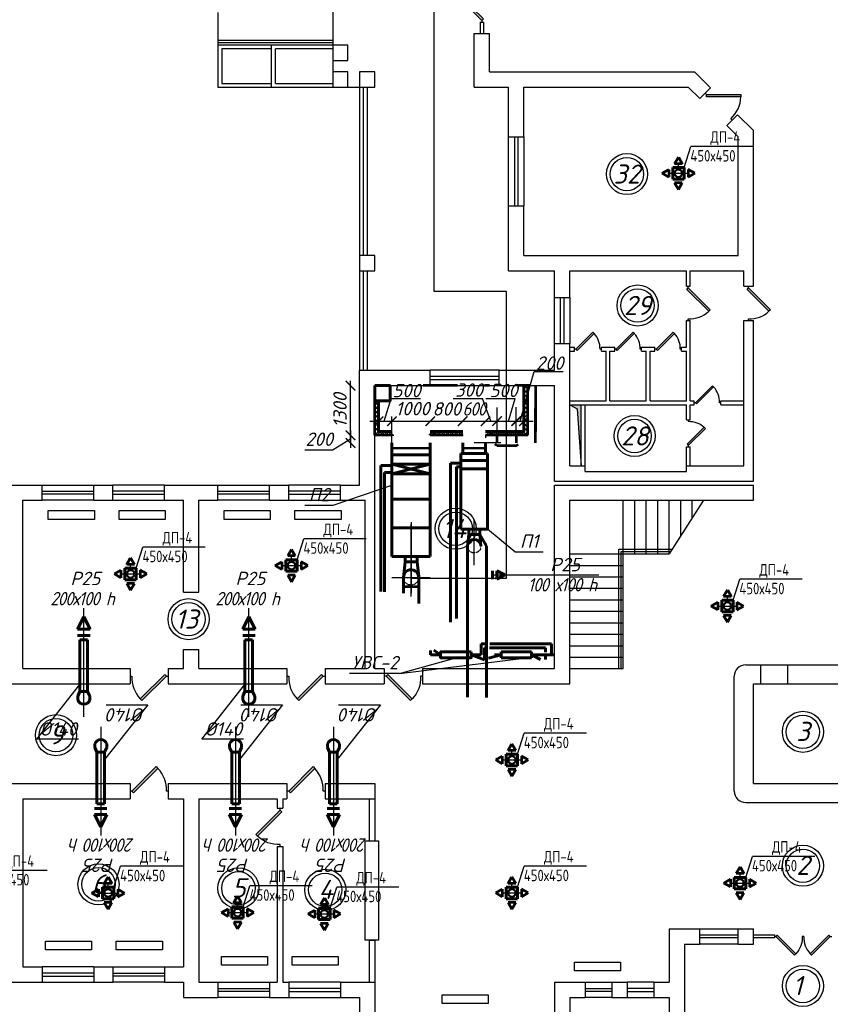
# Model space of a CAD drawing. Header units: millimetres. Extents: x -256102 to 524524, y 9862 to 69256.
# Tile 12 of 33: x -80499 to -64441, y 19685 to 39183. Entities that reach past the tile are written whole.
import ezdxf

# ---------------------------------------------------------------- set-up
doc = ezdxf.new("R2010")
doc.units = ezdxf.units.MM
doc.linetypes.add('JIS_02_0.7', pattern=[1.35, 0.75, -0.6])
doc.layers.add('желтые', color=2, linetype='Continuous')
doc.layers.add('Слой1', color=7, linetype='Continuous')
for name, color, linetype, lineweight in [('Колонны', 91, 'Continuous', 60), ('Осн.линии', 4, 'Continuous', 53), ('Основные', 153, 'Continuous', 53), ('Размер', 8, 'Continuous', 25), ('Текст', 7, 'Continuous', 13), ('штриховка', 253, 'Continuous', 9)]:
    doc.layers.add(name, color=color, linetype=linetype, lineweight=lineweight)
doc.styles.add('GOST 2.304', font='CS_Gost2304.shx')
doc.styles.get("Standard").update_dxf_attribs({"font": 'isocpeui.ttf'})
doc.styles.add('ГОСТ', font='isocpeur.ttf', dxfattribs={"oblique": 15})
doc.dimstyles.new('ISO-25', dxfattribs={"dimtxt": 400, "dimasz": 100, "dimexe": 50, "dimexo": 50, "dimgap": 20, "dimtad": 1, "dimdec": 0, "dimtxsty": 'Standard', "dimblk": 'ARCHTICK', "dimcen": 20, "dimclrd": 1, "dimclre": 1, "dimadec": 0, "dimazin": 0, "dimtfac": 1, "dimtdec": 0, "dimtmove": 0, "dimatfit": 3, "dimldrblk": 'ARCHTICK', "dimfxl": 1, "dimarcsym": 0})

# ---------------------------------------------------------------- blocks, each defined once
blk = doc.blocks.new('jfgjhsdf')
blk.add_hatch(color=1).paths.add_polyline_path([(-593, 731), (-637, 687), (0, 50), (44, 94)])
at = {"color": 1}
for p, q in [((0, 1000), (0, 950)), ((0, 50), (0, 0))]:
    blk.add_line(p, q, dxfattribs=at)
blk.add_lwpolyline([(0, 50), (-637, 687), (-593, 731), (44, 94), (0, 50)], dxfattribs=at)
blk.add_arc((-33, 130), 821, 87.662, 132.9147, dxfattribs=at)
blk = doc.blocks.new('_ArchTick')
at = {"color": 0, "linetype": 'ByBlock', "const_width": 0.15}
blk.add_lwpolyline([(-0.5, -0.5), (0.5, 0.5)], dxfattribs=at)
blk = doc.blocks.new('*D13')
at = {"color": 1, "lineweight": -2, "transparency": 16777216}
for p, q in [((-42407, 20374), (-42407, 17029)), ((-87554, 20071), (-87554, 17029)), ((-87554, 17079), (-42407, 17079))]:
    blk.add_line(p, q, dxfattribs=at)
at = {"layer": 'Defpoints', "color": 0, "transparency": 16777216}
for p in [(-42407, 20424), (-87554, 20121), (-42407, 17079)]:
    blk.add_point(p, dxfattribs=at)
at = {"color": 1, "lineweight": -2, "transparency": 16777216, "xscale": 100, "yscale": 100, "zscale": 100, "rotation": 180}
blk.add_blockref('_ArchTick', (-87554, 17079), dxfattribs=at)
at = {"color": 1, "lineweight": -2, "transparency": 16777216, "xscale": 100, "yscale": 100, "zscale": 100}
blk.add_blockref('_ArchTick', (-42407, 17079), dxfattribs=at)
at = {"color": 0, "transparency": 16777216, "insert": (-64981, 17301), "char_height": 400, "attachment_point": 5}
blk.add_mtext('45147', dxfattribs=at)
blk = doc.blocks.new('ОВ1')
for p, q in [((-4744, 65038), (-4744, 66898)), ((-5971, 63476), (-4844, 64904)), ((-4744, 64053), (-4744, 65053)), ((-4880, 63476), (-5971, 63476))]:
    blk.add_line(p, q)
at = {"color": 7, "lineweight": 60}
for p, q in [((-4844, 64720), (-4899, 64597)), ((-4589, 64597), (-4644, 64720)), ((-4899, 64497), (-4899, 64597)), ((-4589, 64497), (-4589, 64597))]:
    blk.add_line(p, q, dxfattribs=at)
blk.add_arc((-4744, 64553), 165, 199.7875, 340.2136, dxfattribs=at)
at = {"layer": 'Слой1', "lineweight": 60}
for p, q in [((-4904, 66346), (-4742, 66670)), ((-4580, 66346), (-4742, 66670)), ((-4580, 66346), (-4904, 66346)), ((-4580, 66185), (-4904, 66185)), ((-4844, 64720), (-4844, 66070)), ((-4844, 66070), (-4644, 66070)), ((-4644, 64720), (-4644, 66070)), ((-4844, 64720), (-4644, 64720))]:
    blk.add_line(p, q, dxfattribs=at)
at = {"layer": 'Размер', "color": 2, "lineweight": -3, "insert": (-4789, 67146), "char_height": 350, "attachment_point": 5, "style": 'ГОСТ'}
blk.add_mtext('{\\W0.9;\\T0.9;200х100 h}', dxfattribs=at)
at = {"layer": 'Текст', "color": 2, "linetype": 'Continuous', "lineweight": 25, "char_height": 350, "attachment_point": 5, "style": 'ГОСТ'}
for s, insert in [('Р25', (-4703, 67674)), ('%%C140', (-5411, 63740))]:
    blk.add_mtext(s, dxfattribs=dict(at, insert=insert))
blk = doc.blocks.new('Решетка')
blk.add_line((-11674, -105678), (-11500, -105129))
at = {"layer": 'желтые', "color": 8}
blk.add_line((-9872, -105129), (-11500, -105129), dxfattribs=at)
at = {"layer": 'желтые', "color": 2, "lineweight": 53}
for p, q in [((-11924, -105578), (-11824, -105404)), ((-11824, -105404), (-11724, -105578)), ((-12248, -105828), (-12074, -105728)), ((-12074, -105728), (-12074, -105928)), ((-11724, -105578), (-11924, -105578)), ((-11574, -105728), (-11574, -105928)), ((-11400, -105828), (-11574, -105728)), ((-12074, -105928), (-12248, -105828)), ((-11574, -105928), (-11400, -105828)), ((-11724, -106078), (-11924, -106078)), ((-11924, -106078), (-11824, -106252)), ((-11824, -106252), (-11724, -106078))]:
    blk.add_line(p, q, dxfattribs=at)
at = {"layer": 'желтые', "color": 8, "lineweight": 60}
for p, q in [((-11674, -105678), (-11974, -105678)), ((-11974, -105678), (-11974, -105978)), ((-11674, -105978), (-11674, -105678)), ((-11974, -105978), (-11674, -105978))]:
    blk.add_line(p, q, dxfattribs=at)
at = {"layer": 'желтые', "color": 251}
for p, q in [((-11824, -105678), (-11824, -105578)), ((-12074, -105828), (-11574, -105828))]:
    blk.add_line(p, q, dxfattribs=at)
at = {"layer": 'Слой1', "lineweight": 50}
blk.add_circle((-11824, -105828), 100, dxfattribs=at)
at = {"layer": 'Текст', "style": 'GOST 2.304'}
for s, p in [('ДП-4', (-10988, -105031)), ('450х450', (-11512, -105521))]:
    blk.add_text(s, height=300, dxfattribs=at).set_placement(p)

msp = doc.modelspace()

# ---------------------------------------------------------------- hatches: boundary and pattern name
msp.add_hatch(color=256).paths.add_polyline_path([(-69374.4, 31559.2), (-69601.6, 31559.2), (-69455.8, 31476.2), (-69374.4, 30347.2)])

# ---------------------------------------------------------------- linework, layer by layer
for p, q in [((-72286.6, 33797.7), (-72286.6, 39932.6)), ((-76570.6, 39323.6), (-76570.6, 37846.4)), ((-74298.1, 38679.7), (-76570.6, 38679.7)), ((-76494.9, 38603.9), (-76494.9, 37922.2)), ((-75510.1, 38603.9), (-76494.9, 38603.9)), ((-74298.1, 38603.9), (-75434.4, 38603.9)), ((-76570.6, 37846.4), (-74298.1, 37846.4)), ((-76494.9, 37922.2), (-75510.1, 37922.2)), ((-75434.4, 37922.2), (-74298.1, 37922.2)), ((-70858.5, 33797.7), (-72286.6, 33797.7)), ((-70858.5, 28122.3), (-70858.5, 33797.7)), ((-70586.4, 31230.4), (-70310, 32216.4)), ((-70310, 32216.4), (-69731.1, 32216.4)), ((-73944.7, 30858.5), (-73944.7, 32032.6)), ((-73464.9, 31634.9), (-73389.1, 31634.9)), ((-73275.9, 31230.4), (-73140.3, 31682.5)), ((-73140.3, 31682.5), (-72561.3, 31682.5)), ((-71909.7, 31682.5), (-71330.7, 31682.5)), ((-71168.1, 31230.4), (-71330.7, 31682.5)), ((-71261.6, 31682.5), (-70682.6, 31682.5)), ((-70818.2, 31230.4), (-70682.6, 31682.5)), ((-71040.9, 30954.2), (-71040.9, 31505.9)), ((-70662.1, 30957.3), (-70662.1, 31509)), ((-70434.9, 30957.7), (-70434.9, 31509.4)), ((-70283.4, 31180.4), (-70283.4, 31483.4)), ((-73559.6, 31230.4), (-70329.2, 31230.4)), ((-73464.9, 30953.2), (-73464.9, 31325.1)), ((-73180.8, 31230.4), (-72536.9, 31230.4)), ((-73124, 31230.4), (-73124, 31325.1)), ((-73124, 30801.7), (-73124, 31230.4)), ((-73086.1, 31230.4), (-72328.6, 31230.4)), ((-73944.7, 31047.9), (-73944.7, 30707)), ((-73464.9, 30953.2), (-73464.9, 31028.9)), ((-73944.7, 30877.4), (-74289.7, 30667.5)), ((-73464.9, 30953.2), (-73161.9, 30953.2)), ((-73464.9, 30953.2), (-73086.1, 30953.2)), ((-72366.5, 30953.2), (-71722.6, 30953.2)), ((-71040.9, 30956.8), (-71268.1, 30956.8)), ((-71268.1, 30956.8), (-71268.1, 30903)), ((-71268.1, 30950.7), (-71192.4, 30950.1)), ((-70434.9, 30957.7), (-70662.1, 30957.7)), ((-70434.9, 30957.7), (-70510.6, 30957.7)), ((-74851.2, 30667.5), (-74289.7, 30667.5)), ((-73124, 30695.6), (-73124, 30568.4)), ((-73124, 30695.6), (-73124, 30568.4)), ((-70965.1, 30801.7), (-71495.4, 30801.7)), ((-72366.5, 30567.6), (-72366.5, 30378.2)), ((-71230.3, 30591.9), (-71760.5, 30591.9)), ((-71760.5, 30591.9), (-71760.5, 30455.5)), ((-71230.3, 30133.6), (-71230.3, 30591.9)), ((-73124, 30188.1), (-73124, 29688.2)), ((-71760.5, 29834.4), (-71760.5, 30133.6)), ((-74289.7, 29569.7), (-73124, 29966.2)), ((-71230.3, 29114.8), (-71230.3, 29834.4)), ((-71760.5, 29811.7), (-71760.5, 29092)), ((-68541.1, 26332.4), (-68541.1, 29665.4)), ((-68313.9, 28604.9), (-68313.9, 29665.4)), ((-68086.6, 28604.9), (-68086.6, 29665.4)), ((-67859.4, 28604.9), (-67859.4, 29665.4)), ((-67632.1, 28604.9), (-67632.1, 29665.4)), ((-66950.4, 29665.4), (-67632.1, 28604.9)), ((-67404.9, 28958.4), (-67404.9, 29665.4)), ((-67177.6, 29311.9), (-67177.6, 29665.4)), ((-74851.2, 29569.7), (-74289.7, 29569.7)), ((-71495.4, 28538.8), (-71495.4, 29296.3)), ((-72745.3, 29235.2), (-72745.3, 28396.3)), ((-72745.3, 28437), (-72745.3, 29194.5)), ((-72745.3, 28417.2), (-72745.3, 29174.7)), ((-71760.5, 29092), (-71636.3, 29092)), ((-71604.5, 29092), (-71386.3, 29092)), ((-71604.5, 29092), (-71604.5, 28986)), ((-71495.4, 28378.2), (-71495.4, 29135.7)), ((-70690.5, 28648.3), (-71230.3, 29092)), ((-72366.5, 28742), (-72366.5, 28931.4)), ((-71251.1, 28757), (-71251.1, 28810.6)), ((-72864.6, 28552.7), (-72625.9, 28552.7)), ((-72745.3, 27759.6), (-72745.3, 28517.1)), ((-72745.3, 27759.6), (-72745.3, 28517.1)), ((-70690.5, 28648.3), (-70129, 28648.3)), ((-69601.6, 28604.9), (-67632.1, 28604.9)), ((-69601.6, 28377.7), (-68541.1, 28377.7)), ((-73124, 28138.4), (-72366.5, 28138.4)), ((-72745.3, 28122.3), (-70858.5, 28122.3)), ((-71130.6, 28186.6), (-70586.4, 28186.6)), ((-69601.6, 28150.4), (-68541.1, 28150.4)), ((-69601.6, 27923.2), (-68541.1, 27923.2)), ((-69601.6, 27695.9), (-68541.1, 27695.9)), ((-69601.6, 27468.7), (-68541.1, 27468.7)), ((-69601.6, 27241.4), (-68541.1, 27241.4)), ((-69601.6, 27014.2), (-68541.1, 27014.2)), ((-69601.6, 26786.9), (-68541.1, 26786.9)), ((-72973.7, 26238.6), (-71857.6, 26549.3)), ((-72973.7, 26238.6), (-70450.6, 26549.3)), ((-72160.6, 26662.9), (-71554.6, 26662.9)), ((-72160.6, 26549.3), (-71554.6, 26549.3)), ((-70963.3, 26662.9), (-70913.6, 26662.9)), ((-70963.3, 26549.3), (-70450.6, 26549.3)), ((-70963.3, 26549.3), (-70687.3, 26549.3)), ((-70829.3, 26662.9), (-70660.2, 26662.9)), ((-69601.6, 26559.7), (-68541.1, 26559.7)), ((-69601.6, 26332.4), (-68541.1, 26332.4)), ((-72973.7, 26238.6), (-73967, 26238.6))]:
    msp.add_line(p, q)
at = {"color": 1}
for p, q in [((-71374.2, 39134.2), (-71374.2, 38906.9)), ((-71374.2, 39134.2), (-71313.6, 39134.2)), ((-71313.6, 39134.2), (-71313.6, 38906.9)), ((-74298.1, 38770.6), (-76570.6, 38770.6)), ((-74298.1, 38725.1), (-76570.6, 38725.1)), ((-73692.1, 37846.4), (-73692.1, 34513.4)), ((-73616.4, 37846.4), (-73616.4, 34513.4)), ((-70813.6, 35498.2), (-70813.6, 36861.7)), ((-70692.4, 35498.2), (-70692.4, 36861.7)), ((-70631.8, 36861.7), (-70631.8, 35498.2)), ((-70510.6, 36861.7), (-70510.6, 35498.2)), ((-73692.1, 34210.4), (-73692.1, 32240.9)), ((-73616.4, 34210.4), (-73616.4, 32240.9)), ((-69904.6, 32771.2), (-69904.6, 33680.2)), ((-69783.4, 32771.2), (-69783.4, 33680.2)), ((-69722.8, 33680.2), (-69722.8, 32771.2)), ((-69601.6, 33680.2), (-69601.6, 32771.2)), ((-71003, 32240.9), (-72366.5, 32240.9)), ((-71003, 32119.7), (-72366.5, 32119.7)), ((-72366.5, 32059.1), (-71003, 32059.1)), ((-72366.5, 31937.9), (-71003, 31937.9)), ((-80055.1, 29968.4), (-79032.5, 29968.4)), ((-80055.1, 29847.2), (-79032.5, 29847.2)), ((-77631.1, 29968.4), (-78653.8, 29968.4)), ((-77631.1, 29847.2), (-78653.8, 29847.2)), ((-76570.6, 29968.4), (-75548, 29968.4)), ((-76570.6, 29847.2), (-75548, 29847.2)), ((-74146.6, 29968.4), (-75169.3, 29968.4)), ((-74146.6, 29847.2), (-75169.3, 29847.2)), ((-79032.5, 29786.6), (-80055.1, 29786.6)), ((-79032.5, 29665.4), (-80055.1, 29665.4)), ((-78653.8, 29786.6), (-77631.1, 29786.6)), ((-78653.8, 29665.4), (-77631.1, 29665.4)), ((-75548, 29786.6), (-76570.6, 29786.6)), ((-75548, 29665.4), (-76570.6, 29665.4)), ((-75169.3, 29786.6), (-74146.6, 29786.6)), ((-75169.3, 29665.4), (-74146.6, 29665.4)), ((-68632, 26332.4), (-68632, 28695.8)), ((-68632, 28695.8), (-67573.7, 28695.8)), ((-68586.6, 26332.4), (-68586.6, 28650.4)), ((-68586.6, 28650.4), (-67602.9, 28650.4)), ((-67026.1, 21181.4), (-66268.6, 21181.4)), ((-67026.1, 21060.2), (-66268.6, 21060.2)), ((-65965.6, 21060.2), (-65549, 21060.2)), ((-65549, 21060.2), (-65549, 20999.6)), ((-66268.6, 20999.6), (-67026.1, 20999.6)), ((-66268.6, 20878.4), (-67026.1, 20878.4)), ((-65549, 20999.6), (-65965.6, 20999.6)), ((-79032.5, 20423.9), (-80055.1, 20423.9)), ((-79032.5, 20302.7), (-80055.1, 20302.7)), ((-78653.8, 20423.9), (-77631.1, 20423.9)), ((-78653.8, 20302.7), (-77631.1, 20302.7)), ((-80055.1, 20242.1), (-79032.5, 20242.1)), ((-80055.1, 20120.9), (-79032.5, 20120.9)), ((-77631.1, 20242.1), (-78653.8, 20242.1)), ((-77631.1, 20120.9), (-78653.8, 20120.9)), ((-76570.6, 20120.9), (-75548, 20120.9)), ((-74146.6, 20120.9), (-75169.3, 20120.9)), ((-69298.6, 20120.9), (-68768.4, 20120.9)), ((-67935.1, 20120.9), (-68465.4, 20120.9)), ((-76570.6, 19999.7), (-75548, 19999.7)), ((-75548, 19939.1), (-76570.6, 19939.1)), ((-74146.6, 19999.7), (-75169.3, 19999.7)), ((-75169.3, 19939.1), (-74146.6, 19939.1)), ((-69298.6, 19999.7), (-68768.4, 19999.7)), ((-68768.4, 19939.1), (-69298.6, 19939.1)), ((-67935.1, 19999.7), (-68465.4, 19999.7)), ((-68465.4, 19939.1), (-67935.1, 19939.1)), ((-75548, 19817.9), (-76570.6, 19817.9)), ((-75169.3, 19817.9), (-74146.6, 19817.9)), ((-68768.4, 19817.9), (-69298.6, 19817.9)), ((-68465.4, 19817.9), (-67935.1, 19817.9))]:
    msp.add_line(p, q, dxfattribs=at)
at = {"lineweight": 30}
for p, q in [((-71495.4, 37846.4), (-71495.4, 38906.9)), ((-71495.4, 38906.9), (-71192.4, 38906.9)), ((-71192.4, 38149.4), (-71192.4, 38906.9)), ((-71192.4, 38149.4), (-67127.9, 38149.4)), ((-67127.9, 38149.4), (-66814.6, 37836.1)), ((-71495.4, 37846.4), (-70813.6, 37846.4)), ((-70813.6, 36861.7), (-70813.6, 37846.4)), ((-70510.6, 36861.7), (-70510.6, 37846.4)), ((-70510.6, 37846.4), (-67253.4, 37846.4)), ((-67253.4, 37846.4), (-67028.8, 37621.9)), ((-67028.8, 37621.9), (-66814.6, 37836.1)), ((-66493.2, 37086.2), (-66278.9, 37300.5)), ((-66278.9, 37300.5), (-65965.6, 36987.2)), ((-66493.2, 37086.2), (-66268.6, 36861.7)), ((-70813.6, 36861.7), (-70510.6, 36861.7)), ((-66268.6, 34513.4), (-66268.6, 36861.7)), ((-65965.6, 33907.4), (-65965.6, 36987.2)), ((-70813.6, 34210.4), (-70813.6, 35498.2)), ((-70813.6, 35498.2), (-70510.6, 35498.2)), ((-70510.6, 34513.4), (-70510.6, 35498.2)), ((-70510.6, 34513.4), (-66268.6, 34513.4)), ((-70813.6, 34210.4), (-69904.6, 34210.4)), ((-69904.6, 33680.2), (-69904.6, 34210.4)), ((-69601.6, 33680.2), (-69601.6, 34210.4)), ((-69601.6, 34210.4), (-67291.3, 34210.4)), ((-67291.3, 33907.4), (-67291.3, 34210.4)), ((-67215.5, 33907.4), (-67215.5, 34210.4)), ((-67215.5, 34210.4), (-66155, 34210.4)), ((-66155, 33907.4), (-66155, 34210.4)), ((-67291.3, 33907.4), (-67215.5, 33907.4)), ((-66155, 33907.4), (-65965.6, 33907.4)), ((-69904.6, 33680.2), (-69601.6, 33680.2)), ((-67291.3, 33225.7), (-67215.5, 33225.7)), ((-67291.3, 32695.4), (-67291.3, 33225.7)), ((-67215.5, 31634.9), (-67215.5, 33225.7)), ((-66155, 30347.2), (-66155, 33225.7)), ((-66155, 33225.7), (-65965.6, 33225.7)), ((-65965.6, 30044.2), (-65965.6, 33225.7)), ((-69904.6, 32240.9), (-69904.6, 32771.2)), ((-69904.6, 32771.2), (-69601.6, 32771.2)), ((-69601.6, 30347.2), (-69601.6, 32771.2)), ((-69601.6, 32695.4), (-69506.9, 32695.4)), ((-69601.6, 32619.7), (-69506.9, 32619.7)), ((-69506.9, 32619.7), (-69506.9, 32695.4)), ((-68976.7, 32619.7), (-68976.7, 32695.4)), ((-68976.7, 32695.4), (-68711.6, 32695.4)), ((-68976.7, 32619.7), (-68882, 32619.7)), ((-68882, 31634.9), (-68882, 32619.7)), ((-68806.3, 31634.9), (-68806.3, 32619.7)), ((-68806.3, 32619.7), (-68711.6, 32619.7)), ((-68711.6, 32619.7), (-68711.6, 32695.4)), ((-68181.3, 32619.7), (-68181.3, 32695.4)), ((-68181.3, 32695.4), (-67916.2, 32695.4)), ((-68181.3, 32619.7), (-68086.6, 32619.7)), ((-68086.6, 31634.9), (-68086.6, 32619.7)), ((-68010.9, 31634.9), (-68010.9, 32619.7)), ((-68010.9, 32619.7), (-67916.2, 32619.7)), ((-67916.2, 32619.7), (-67916.2, 32695.4)), ((-67385.9, 32619.7), (-67385.9, 32695.4)), ((-67385.9, 32695.4), (-67291.3, 32695.4)), ((-67385.9, 32619.7), (-67291.3, 32619.7)), ((-67291.3, 31634.9), (-67291.3, 32619.7)), ((-73767.9, 29968.4), (-73767.9, 32240.9)), ((-73767.9, 32240.9), (-72366.5, 32240.9)), ((-72366.5, 31937.9), (-72366.5, 32240.9)), ((-71003, 31937.9), (-71003, 32240.9)), ((-71003, 32240.9), (-69904.6, 32240.9)), ((-73464.9, 26332.4), (-73464.9, 31937.9)), ((-73464.9, 31937.9), (-72366.5, 31937.9)), ((-71003, 31937.9), (-69904.6, 31937.9)), ((-69904.6, 30044.2), (-69904.6, 31937.9)), ((-69601.6, 31634.9), (-68882, 31634.9)), ((-68806.3, 31634.9), (-68086.6, 31634.9)), ((-68010.9, 31634.9), (-67291.3, 31634.9)), ((-67215.5, 31634.9), (-67139.8, 31634.9)), ((-67139.8, 31559.2), (-67139.8, 31634.9)), ((-66609.5, 31559.2), (-66609.5, 31634.9)), ((-66609.5, 31634.9), (-66155, 31634.9)), ((-69601.6, 31559.2), (-67291.3, 31559.2)), ((-69374.4, 30347.2), (-69374.4, 31559.2)), ((-69298.6, 30233.6), (-69298.6, 31559.2)), ((-67291.3, 31256.2), (-67291.3, 31559.2)), ((-67215.5, 31559.2), (-67139.8, 31559.2)), ((-67215.5, 31256.2), (-67215.5, 31559.2)), ((-66609.5, 31559.2), (-66155, 31559.2)), ((-67291.3, 31256.2), (-67215.5, 31256.2)), ((-67291.3, 30233.6), (-67291.3, 30725.9)), ((-67291.3, 30725.9), (-67215.5, 30725.9)), ((-67215.5, 30347.2), (-67215.5, 30725.9)), ((-69601.6, 30347.2), (-69298.6, 30347.2)), ((-69298.6, 30233.6), (-67291.3, 30233.6)), ((-67291.3, 30347.2), (-66155, 30347.2)), ((-69904.6, 30044.2), (-65965.6, 30044.2)), ((-81115.6, 29968.4), (-80055.1, 29968.4)), ((-80055.1, 29665.4), (-80055.1, 29968.4)), ((-79032.5, 29665.4), (-79032.5, 29968.4)), ((-79032.5, 29968.4), (-78653.8, 29968.4)), ((-78653.8, 29665.4), (-78653.8, 29968.4)), ((-77631.1, 29665.4), (-77631.1, 29968.4)), ((-77631.1, 29968.4), (-76570.6, 29968.4)), ((-76570.6, 29665.4), (-76570.6, 29968.4)), ((-75548, 29665.4), (-75548, 29968.4)), ((-75548, 29968.4), (-75169.3, 29968.4)), ((-75169.3, 29665.4), (-75169.3, 29968.4)), ((-74146.6, 29665.4), (-74146.6, 29968.4)), ((-74146.6, 29968.4), (-73767.9, 29968.4)), ((-69904.6, 26332.4), (-69904.6, 29968.4)), ((-69904.6, 29968.4), (-65965.6, 29968.4)), ((-65965.6, 29665.4), (-65965.6, 29968.4)), ((-80433.9, 26332.4), (-80433.9, 29665.4)), ((-80433.9, 29665.4), (-80055.1, 29665.4)), ((-79032.5, 29665.4), (-78653.8, 29665.4)), ((-77631.1, 29665.4), (-77252.4, 29665.4)), ((-77252.4, 27847.4), (-77252.4, 29665.4)), ((-76949.4, 29665.4), (-76570.6, 29665.4)), ((-76949.4, 27847.4), (-76949.4, 29665.4)), ((-75548, 29665.4), (-75169.3, 29665.4)), ((-74146.6, 29665.4), (-73654.3, 29665.4)), ((-73654.3, 26332.4), (-73654.3, 29665.4)), ((-69601.6, 26029.4), (-69601.6, 29665.4)), ((-69601.6, 29665.4), (-65965.6, 29665.4)), ((-77252.4, 27847.4), (-76949.4, 27847.4)), ((-77252.4, 26332.4), (-77252.4, 26711.2)), ((-77252.4, 26711.2), (-76949.4, 26711.2)), ((-76949.4, 26332.4), (-76949.4, 26711.2)), ((-80433.9, 26332.4), (-78312.9, 26332.4)), ((-78312.9, 26332.4), (-78312.9, 26029.4)), ((-77555.4, 26332.4), (-77555.4, 26029.4)), ((-77555.4, 26332.4), (-77252.4, 26332.4)), ((-76949.4, 26332.4), (-75207.1, 26332.4)), ((-75207.1, 26332.4), (-75207.1, 26029.4)), ((-74449.6, 26332.4), (-74449.6, 26029.4)), ((-74449.6, 26332.4), (-73654.3, 26332.4)), ((-73464.9, 26332.4), (-73275.5, 26332.4)), ((-73275.5, 26332.4), (-73275.5, 26029.4)), ((-72518, 26332.4), (-72518, 26029.4)), ((-72518, 26332.4), (-69904.6, 26332.4)), ((-81039.9, 26029.4), (-78312.9, 26029.4)), ((-77555.4, 26029.4), (-75207.1, 26029.4)), ((-74449.6, 26029.4), (-73275.5, 26029.4)), ((-72518, 26029.4), (-69601.6, 26029.4)), ((-82782.1, 24059.9), (-78312.9, 24059.9)), ((-78312.9, 24059.9), (-78312.9, 23756.9)), ((-77555.4, 24059.9), (-77555.4, 23756.9)), ((-77555.4, 24059.9), (-75207.1, 24059.9)), ((-75207.1, 24059.9), (-75207.1, 23756.9)), ((-74449.6, 24059.9), (-74449.6, 23756.9)), ((-74449.6, 24059.9), (-73464.9, 24059.9)), ((-73464.9, 24059.9), (-73464.9, 22923.7)), ((-80433.9, 23756.9), (-80433.9, 20423.9)), ((-80433.9, 23756.9), (-78312.9, 23756.9)), ((-77555.4, 23756.9), (-77252.4, 23756.9)), ((-77252.4, 23756.9), (-77252.4, 20423.9)), ((-76949.4, 23756.9), (-76949.4, 20120.9)), ((-76949.4, 23756.9), (-75396.5, 23756.9)), ((-75396.5, 23756.9), (-75396.5, 23567.6)), ((-75282.9, 23756.9), (-75282.9, 23567.6)), ((-75282.9, 23756.9), (-75207.1, 23756.9)), ((-74449.6, 23756.9), (-73464.9, 23756.9)), ((-73578.5, 23756.9), (-73578.5, 22923.7)), ((-75396.5, 23567.6), (-75282.9, 23567.6)), ((-73578.5, 22923.7), (-73464.9, 22923.7)), ((-75396.5, 22810.1), (-75282.9, 22810.1)), ((-75396.5, 22810.1), (-75396.5, 20120.9)), ((-75282.9, 22810.1), (-75282.9, 20120.9)), ((-67632.1, 21181.4), (-67632.1, 20120.9)), ((-67632.1, 21181.4), (-67026.1, 21181.4)), ((-67026.1, 20878.4), (-67026.1, 21181.4)), ((-66268.6, 20878.4), (-66268.6, 21181.4)), ((-66268.6, 21181.4), (-65965.6, 21181.4)), ((-65965.6, 20878.4), (-65965.6, 21181.4)), ((-73578.5, 20954.2), (-73464.9, 20954.2)), ((-73578.5, 20954.2), (-73578.5, 20120.9)), ((-73464.9, 20954.2), (-73464.9, 19514.9)), ((-67329.1, 20878.4), (-67329.1, 18908.9)), ((-67329.1, 20878.4), (-67026.1, 20878.4)), ((-66268.6, 20878.4), (-65965.6, 20878.4)), ((-80433.9, 20423.9), (-80055.1, 20423.9)), ((-80055.1, 20423.9), (-80055.1, 20120.9)), ((-79032.5, 20423.9), (-79032.5, 20120.9)), ((-79032.5, 20423.9), (-78653.8, 20423.9)), ((-78653.8, 20423.9), (-78653.8, 20120.9)), ((-77631.1, 20423.9), (-77631.1, 20120.9)), ((-77631.1, 20423.9), (-77252.4, 20423.9)), ((-81115.6, 20120.9), (-80055.1, 20120.9)), ((-79032.5, 20120.9), (-78653.8, 20120.9)), ((-77631.1, 20120.9), (-77252.4, 20120.9)), ((-77252.4, 20120.9), (-77252.4, 19817.9)), ((-76949.4, 20120.9), (-76570.6, 20120.9)), ((-76570.6, 20120.9), (-76570.6, 19817.9)), ((-75548, 20120.9), (-75548, 19817.9)), ((-75548, 20120.9), (-75396.5, 20120.9)), ((-75282.9, 20120.9), (-75169.3, 20120.9)), ((-75169.3, 20120.9), (-75169.3, 19817.9)), ((-74146.6, 20120.9), (-74146.6, 19817.9)), ((-74146.6, 20120.9), (-73464.9, 20120.9)), ((-69904.6, 20120.9), (-69904.6, 19514.9)), ((-69904.6, 20120.9), (-69298.6, 20120.9)), ((-69298.6, 20120.9), (-69298.6, 19817.9)), ((-68768.4, 20120.9), (-68768.4, 19817.9)), ((-68768.4, 20120.9), (-68465.4, 20120.9)), ((-68465.4, 20120.9), (-68465.4, 19817.9)), ((-67935.1, 20120.9), (-67935.1, 19817.9)), ((-67935.1, 20120.9), (-67632.1, 20120.9)), ((-77252.4, 19817.9), (-76570.6, 19817.9)), ((-75548, 19817.9), (-75169.3, 19817.9)), ((-74146.6, 19817.9), (-73767.9, 19817.9)), ((-73767.9, 19817.9), (-73767.9, 19211.9)), ((-69601.6, 19817.9), (-69298.6, 19817.9)), ((-69601.6, 19817.9), (-69601.6, 19211.9)), ((-68768.4, 19817.9), (-68465.4, 19817.9)), ((-67935.1, 19817.9), (-67632.1, 19817.9)), ((-67632.1, 19817.9), (-67632.1, 18605.9))]:
    msp.add_line(p, q, dxfattribs=at)
at = {"color": 251, "lineweight": 60}
for p, q in [((-73124, 30378.2), (-72366.5, 30188.1)), ((-72366.5, 30378.2), (-73124, 30188.1))]:
    msp.add_line(p, q, dxfattribs=at)
at = {"color": 6}
for p, q in [((-66117.1, 26408.2), (-63844.6, 26408.2)), ((-65814.1, 26029.4), (-65814.1, 26408.2)), ((-65283.9, 26029.4), (-65283.9, 26408.2)), ((-66344.4, 23908.4), (-66344.4, 26180.9)), ((-65965.6, 24059.9), (-65965.6, 26029.4)), ((-65965.6, 26029.4), (-63996.1, 26029.4)), ((-65965.6, 24059.9), (-63996.1, 24059.9)), ((-66117.1, 23681.2), (-63844.6, 23681.2))]:
    msp.add_line(p, q, dxfattribs=at)
for points in [[(-92023.6, 45118.4), (-73767.9, 45118.4), (-73767.9, 41785.4), (-74298.1, 41785.4), (-74298.1, 37846.4), (-73767.9, 37846.4), (-73767.9, 32240.9)], [(-75510.1, 37846.4), (-75510.1, 38679.7)], [(-75434.4, 37922.2), (-75434.4, 38603.9)], [(-69601.6, 31559.2), (-69455.8, 31476.2), (-69374.4, 30347.2)]]:
    msp.add_lwpolyline(points)
at = {"lineweight": 30}
for points in [[(-73995.1, 38679.7), (-74298.1, 38679.7), (-74298.1, 38376.7), (-73995.1, 38376.7)], [(-73995.1, 38149.4), (-74298.1, 38149.4), (-74298.1, 37846.4), (-73995.1, 37846.4)], [(-73464.9, 38149.4), (-73767.9, 38149.4), (-73767.9, 37846.4), (-73464.9, 37846.4)], [(-73464.9, 34513.4), (-73767.9, 34513.4), (-73767.9, 34210.4), (-73464.9, 34210.4)], [(-79931.9, 29460.6), (-79018.7, 29460.6), (-79018.7, 29287.3), (-79931.9, 29287.3)], [(-78530.5, 29460.6), (-77617.3, 29460.6), (-77617.3, 29287.3), (-78530.5, 29287.3)], [(-76447.4, 29460.6), (-75534.2, 29460.6), (-75534.2, 29287.3), (-76447.4, 29287.3)], [(-75046, 29460.6), (-74132.8, 29460.6), (-74132.8, 29287.3), (-75046, 29287.3)], [(-79987.4, 20935.7), (-79074.2, 20935.7), (-79074.2, 20762.4), (-79987.4, 20762.4)], [(-78586, 20935.7), (-77672.8, 20935.7), (-77672.8, 20762.4), (-78586, 20762.4)], [(-76502.9, 20632.7), (-75589.7, 20632.7), (-75589.7, 20459.4), (-76502.9, 20459.4)], [(-75101.5, 20632.7), (-74188.3, 20632.7), (-74188.3, 20459.4), (-75101.5, 20459.4)], [(-69511.3, 20520.7), (-68598.1, 20520.7), (-68598.1, 20347.4), (-69511.3, 20347.4)], [(-72129.7, 19874.5), (-71216.5, 19874.5), (-71216.5, 19701.2), (-72129.7, 19701.2)]]:
    msp.add_lwpolyline(points, close=True, dxfattribs=at)
msp.add_lwpolyline([(-73654.3, 22923.7), (-73389.1, 22923.7), (-73389.1, 20954.2), (-73654.3, 20954.2)], close=True)
at = {"color": 1}
for centre, radius in [((-68469.4, 36125.2), 406.8), ((-68469.4, 36125.2), 331), ((-68258.9, 33523.9), 406.8), ((-68258.9, 33523.9), 331), ((-68317.6, 30939.5), 406.8), ((-68317.6, 30939.5), 331), ((-71862.9, 29102.6), 406.8), ((-71862.9, 29102.6), 331), ((-77153.2, 27311.8), 406.8), ((-77153.2, 27311.8), 331), ((-79779.8, 25014.6), 406.8), ((-64983.6, 25080.4), 406.8), ((-64983.6, 25080.4), 331), ((-79779.8, 25014.6), 331), ((-64983.6, 22428.4), 406.8), ((-64983.6, 22428.4), 331), ((-78937.2, 22060), 406.8), ((-78937.2, 22060), 331), ((-76166.4, 21982.6), 406.8), ((-76166.4, 21982.6), 331), ((-74445.7, 21951.9), 406.8), ((-74445.7, 21951.9), 331), ((-64983.6, 20048.1), 406.8), ((-64983.6, 20048.1), 331)]:
    msp.add_circle(centre, radius, dxfattribs=at)
at = {"linetype": 'JIS_02_0.7'}
for centre, radius in [((-71495.4, 28757), 134.5), ((-72745.3, 28138.4), 151.5)]:
    msp.add_circle(centre, radius, dxfattribs=at)
at = {"color": 6}
for centre, start, end in [((-66117.1, 26180.9), 90, 180), ((-66117.1, 23908.4), 180, 270)]:
    msp.add_arc(centre, 227.2, start, end, dxfattribs=at)
at = {"layer": 'Колонны'}
for p, q in [((-70510.6, 31028.9), (-70510.6, 31937.9)), ((-73389.1, 31634.9), (-73389.1, 31028.9)), ((-73389.1, 31028.9), (-73124, 31028.9)), ((-72366.5, 31028.9), (-71722.6, 31028.9)), ((-71268.1, 31028.9), (-70510.6, 31028.9))]:
    msp.add_line(p, q, dxfattribs=at)
msp.add_lwpolyline([(-73464.9, 31937.9), (-73161.9, 31937.9), (-73161.9, 31634.9), (-73464.9, 31634.9)], close=True, dxfattribs=at)
at = {"layer": 'Осн.линии', "color": 8}
msp.add_line((-72896.8, 27957.3), (-72595, 27957.3), dxfattribs=at)
at = {"layer": 'Основные'}
for p, q in [((-70283.4, 31937.9), (-70283.4, 31028.9)), ((-71040.9, 30803.7), (-71040.9, 30957.3)), ((-70662.1, 30957.3), (-70662.1, 30803.7)), ((-71040.9, 30746), (-71081.6, 30779.4)), ((-70662.1, 30746), (-71040.9, 30746)), ((-70662.1, 30746), (-70621.4, 30779.4))]:
    msp.add_line(p, q, dxfattribs=at)
for points in [[(-73464.9, 30953.2), (-73464.9, 31937.9)], [(-71825, 31937.9), (-72507.7, 31937.9)], [(-71190.2, 31937.9), (-71288.3, 31937.9)], [(-70396.1, 31937.9), (-70615.9, 31937.9)], [(-70434.9, 30957.7), (-70434.9, 31942.4)], [(-70283.4, 30806.2), (-70283.4, 31483.4)], [(-73124, 30953.7), (-73464.9, 30953.2)], [(-71722.6, 30955.8), (-72366.5, 30954.8)], [(-70434.9, 30957.7), (-71268.1, 30956.4)]]:
    msp.add_lwpolyline(points, dxfattribs=at)
at = {"layer": 'Размер', "color": 0, "lineweight": 60}
for p, q in [((-73124, 30567.6), (-73124, 30801.7)), ((-72366.5, 30567.6), (-72366.5, 30803.4)), ((-71722.6, 30591.9), (-71722.6, 30802.5)), ((-71268.1, 30591.9), (-71268.1, 30802.5)), ((-73124, 30568.4), (-72366.5, 30567.6)), ((-73124, 30567.6), (-73124, 28552.7)), ((-72366.5, 30567.6), (-72366.5, 30264.6)), ((-72366.5, 28552.7), (-72366.5, 30567.6)), ((-71760.5, 30591.9), (-71760.5, 29342)), ((-71760.5, 30591.9), (-71230.3, 30591.9)), ((-71760.5, 30591.9), (-71760.5, 29092)), ((-71760.5, 30455.5), (-71230.3, 30455.5)), ((-71230.3, 30591.9), (-71230.3, 30288.9)), ((-73343.3, 27860.6), (-73343.3, 30353.4)), ((-73343.3, 30353.4), (-73124, 30353.4)), ((-72366.5, 30378.2), (-73124, 30378.2)), ((-71965.4, 27254.6), (-71965.4, 30402.8)), ((-71965.4, 30402.8), (-71760.5, 30402.8)), ((-71845, 30327.4), (-71845, 27322.6)), ((-71845, 30327.4), (-71760.5, 30327.4)), ((-71760.5, 30288.9), (-71230.3, 30288.9)), ((-71230.3, 30288.9), (-71230.3, 29342)), ((-71230.3, 30288.9), (-71230.3, 30288.9)), ((-73274.8, 30217.2), (-73274.4, 27851.3)), ((-73274.8, 30217.2), (-73124, 30217.2)), ((-72366.5, 30188.1), (-73124, 30188.1)), ((-71230.3, 29092), (-71230.3, 30133.6)), ((-72366.5, 29688.2), (-73124, 29688.2)), ((-72366.5, 29120), (-73124, 29120)), ((-71760.5, 29092), (-71230.3, 29092)), ((-71604.5, 29092), (-71604.5, 28986)), ((-71386.3, 29092), (-71386.3, 28986)), ((-71604.5, 28986), (-71629.8, 28757)), ((-71604.5, 28986), (-71386.3, 28986)), ((-71386.3, 28986), (-71251.1, 28757)), ((-71386.3, 28986), (-71360.9, 28757)), ((-73124, 28552.7), (-72366.5, 28552.7)), ((-72864.6, 28556.4), (-72864.6, 28450.4)), ((-72625.9, 28556.4), (-72625.9, 28450.4)), ((-72625.9, 28450.4), (-72864.6, 28450.4)), ((-72360.3, 26606.1), (-72360.3, 26692.8)), ((-72160.6, 26606.1), (-72360.3, 26606.1)), ((-72160.6, 26606.1), (-72291.5, 26699.8)), ((-71554.6, 26606.1), (-71354.9, 26606.1)), ((-71554.6, 26606.1), (-71287.9, 26503.7)), ((-70963.3, 26606.1), (-71214.5, 26538)), ((-70963.3, 26606.1), (-71094.4, 26606.1)), ((-70963.3, 26549.3), (-70963.3, 26662.9)), ((-70963.3, 26662.9), (-70907, 26662.9)), ((-70963.3, 26662.9), (-70357.3, 26662.9)), ((-70646.7, 26549.3), (-70963.3, 26549.3)), ((-70909, 26549.3), (-70963.3, 26549.3)), ((-70963.3, 26549.3), (-70357.3, 26549.3)), ((-70839.6, 26662.9), (-70632.1, 26662.9)), ((-70357.3, 26662.9), (-70357.3, 26549.3)), ((-70357.3, 26606.1), (-70157.6, 26606.1)), ((-70357.3, 26606.1), (-70183.8, 26511.7))]:
    msp.add_line(p, q, dxfattribs=at)
at = {"layer": 'Размер', "color": 0, "lineweight": 50}
for p, q in [((-73124, 30695.6), (-72366.5, 30695.6)), ((-71722.6, 30696.4), (-71268.1, 30696.4))]:
    msp.add_line(p, q, dxfattribs=at)
at = {"layer": 'Размер', "color": 0}
msp.add_line((-70586.4, 28186.6), (-69023.6, 28186.6), dxfattribs=at)
at = {"layer": 'Размер', "color": 0, "lineweight": 60}
msp.add_lwpolyline([(-71554.6, 26662.9), (-71554.6, 26549.3), (-72160.6, 26549.3), (-72160.6, 26662.9)], close=True, dxfattribs=at)
at = {"layer": 'Слой1', "lineweight": 60}
for p, q in [((-71629.8, 28757), (-71629.8, 25766.1)), ((-71251.1, 28757), (-71251.1, 25763.7)), ((-72864.6, 28450.4), (-72896.8, 28138.4)), ((-72595, 28158.1), (-72625.9, 28450.4)), ((-72896.8, 28138.4), (-72896.8, 27957.3)), ((-72595, 28158.1), (-72595, 27621.1)), ((-71130.6, 28268.4), (-71130.6, 28104.8)), ((-71049.7, 28268.4), (-71049.7, 28104.8)), ((-71049.7, 28268.4), (-70886.1, 28186.6)), ((-71049.7, 28104.8), (-70886.1, 28186.6)), ((-72896.8, 27957.3), (-72896.8, 27829.2)), ((-71354.9, 26606.1), (-71354.9, 26821.8)), ((-71354.9, 26821.8), (-71250.5, 26821.8)), ((-71287.9, 26503.7), (-71287.9, 26745.5)), ((-71287.9, 26745.5), (-71247.3, 26745.5)), ((-71190.4, 26745.5), (-70313.5, 26745.5)), ((-71185.8, 26821.8), (-70262.7, 26821.8)), ((-70313.5, 26745.5), (-70080.1, 26745.5)), ((-70262.7, 26821.8), (-69966.1, 26821.8)), ((-70080.1, 26745.5), (-70080.1, 26656.1)), ((-69966.1, 26821.8), (-69966.1, 26606.1)), ((-70157.6, 26606.1), (-69904.6, 26606.1)), ((-70080.1, 26580.1), (-70080.1, 26511.7))]:
    msp.add_line(p, q, dxfattribs=at)
at = {"layer": 'Слой1', "color": 8, "lineweight": -3}
msp.add_line((-72745.3, 28417.2), (-72745.3, 27827.4), dxfattribs=at)
at = {"layer": 'Слой1', "lineweight": 60}
for centre, radius, start in [((-71495.4, 28757), 134.5, 0), ((-72745.3, 28138.4), 151.5, 352.50513)]:
    msp.add_arc(centre, radius, start, 180, dxfattribs=at)
at = {"layer": 'штриховка', "lineweight": 25}
for p, q in [((-70506, 31874.5), (-70442.5, 31937.9)), ((-70434.9, 31866.8), (-70506, 31937.9)), ((-70506, 31789.4), (-70434.9, 31860.5)), ((-70434.9, 31781.8), (-70506, 31852.9)), ((-73464.9, 31549.9), (-73389.1, 31625.6)), ((-73389.1, 31537.6), (-73464.9, 31613.4)), ((-73389.1, 31622.6), (-73401.4, 31634.9)), ((-70510.6, 31549.9), (-70434.9, 31625.6)), ((-70434.9, 31537.6), (-70510.6, 31613.4)), ((-70506, 31704.4), (-70434.9, 31775.5)), ((-70434.9, 31696.7), (-70506, 31767.9)), ((-70483.4, 31642), (-70434.9, 31690.5)), ((-73464.9, 31464.9), (-73389.1, 31540.6)), ((-73389.1, 31452.6), (-73464.9, 31528.3)), ((-73464.9, 31379.8), (-73389.1, 31455.6)), ((-73389.1, 31367.6), (-73464.9, 31443.3)), ((-70510.6, 31464.9), (-70434.9, 31540.6)), ((-70434.9, 31452.6), (-70510.6, 31528.3)), ((-70510.6, 31379.8), (-70434.9, 31455.6)), ((-70434.9, 31367.6), (-70510.6, 31443.3)), ((-73424, 31317.4), (-73464.9, 31358.3)), ((-73464.9, 31294.8), (-73442.3, 31317.4)), ((-73464.9, 31209.8), (-73389.1, 31285.5)), ((-73415, 31223.4), (-73464.9, 31273.2)), ((-73442.3, 31317.4), (-73389.1, 31370.5)), ((-73389.1, 31282.5), (-73424, 31317.4)), ((-73416.1, 31173.5), (-73389.1, 31200.5)), ((-73389.1, 31197.5), (-73415, 31223.4)), ((-70469.8, 31317.4), (-70510.6, 31358.3)), ((-70510.6, 31294.8), (-70488, 31317.4)), ((-70460.8, 31223.4), (-70510.6, 31273.2)), ((-70488, 31317.4), (-70434.9, 31370.5)), ((-70461.9, 31173.5), (-70434.9, 31200.5)), ((-70434.9, 31197.5), (-70460.8, 31223.4)), ((-73457.5, 31180.8), (-73464.9, 31188.2)), ((-73464.9, 31124.7), (-73423.2, 31166.4)), ((-73464.9, 31039.7), (-73389.1, 31115.5)), ((-73462.2, 31100.5), (-73464.9, 31103.2)), ((-73464.9, 30954.7), (-73389.1, 31030.4)), ((-73399.9, 30953.2), (-73464.9, 31018.1)), ((-73450.2, 31173.5), (-73457.5, 31180.8)), ((-73389.1, 31027.4), (-73453.1, 31091.4)), ((-73428.9, 31152.2), (-73450.2, 31173.5)), ((-73389.1, 31112.5), (-73419.6, 31143)), ((-73389.1, 31027.4), (-73388.7, 31027.9)), ((-73388.7, 31027.9), (-73387.6, 31028.9)), ((-73379.4, 30952.1), (-73303.7, 31027.9)), ((-73337.2, 31027.9), (-73338.3, 31028.9)), ((-73261.4, 30952.1), (-73337.2, 31027.9)), ((-73303.7, 31027.9), (-73302.6, 31028.9)), ((-73294.4, 30952.1), (-73218.6, 31027.9)), ((-73252.2, 31027.9), (-73253.2, 31028.9)), ((-73176.4, 30952.1), (-73252.2, 31027.9)), ((-73218.6, 31027.9), (-73217.6, 31028.9)), ((-73209.4, 30952.1), (-73133.6, 31027.9)), ((-73167.1, 31027.9), (-73168.2, 31028.9)), ((-73091.4, 30952.1), (-73167.1, 31027.9)), ((-73133.6, 31027.9), (-73132.5, 31028.9)), ((-73082.1, 31027.9), (-73083.2, 31028.9)), ((-72392.6, 30953), (-72316.9, 31028.8)), ((-72274.7, 30953), (-72350.4, 31028.8)), ((-72322.8, 30953), (-72247, 31028.8)), ((-72254.2, 30952), (-72178.4, 31027.7)), ((-72136.2, 30952), (-72211.9, 31027.7)), ((-72169.1, 30952), (-72093.4, 31027.7)), ((-72051.1, 30952), (-72126.9, 31027.7)), ((-72084.1, 30952), (-72008.3, 31027.7)), ((-71966.1, 30952), (-72041.9, 31027.7)), ((-71999.1, 30952), (-71923.3, 31027.7)), ((-71881.1, 30952), (-71956.8, 31027.7)), ((-71914, 30952), (-71838.3, 31027.7)), ((-71796.1, 30952), (-71871.8, 31027.7)), ((-71829, 30952), (-71753.2, 31027.7)), ((-71711, 30952), (-71786.8, 31027.7)), ((-71266.6, 30952.1), (-71190.8, 31027.9)), ((-71148.6, 30952.1), (-71224.4, 31027.9)), ((-71204, 30953), (-71128.2, 31028.8)), ((-71132.6, 30955.5), (-71056.9, 31031.3)), ((-71014.6, 30955.5), (-71090.4, 31031.3)), ((-71047.6, 30955.5), (-70971.8, 31031.3)), ((-70929.6, 30955.5), (-71005.4, 31031.3)), ((-70962.6, 30955.5), (-70886.8, 31031.3)), ((-70844.6, 30955.5), (-70920.3, 31031.3)), ((-70877.5, 30955.5), (-70801.8, 31031.3)), ((-70759.5, 30955.5), (-70835.3, 31031.3)), ((-70792.5, 30955.5), (-70716.7, 31031.3)), ((-70674.5, 30955.5), (-70750.3, 31031.3)), ((-70707.5, 30955.5), (-70631.7, 31031.3)), ((-70589.5, 30955.5), (-70665.2, 31031.3)), ((-70638.1, 30953), (-70562.4, 31028.8)), ((-70571.1, 30956.6), (-70495.4, 31032.4)), ((-70453.2, 30956.6), (-70528.9, 31032.4)), ((-70510.6, 31124.7), (-70468.9, 31166.4)), ((-70510.6, 31039.7), (-70434.9, 31115.5)), ((-70510.6, 30954.7), (-70434.9, 31030.4)), ((-70434.9, 31027.4), (-70498.9, 31091.4)), ((-70474.6, 31152.2), (-70495.9, 31173.5)), ((-70434.9, 31112.5), (-70465.4, 31143)), ((-73346.5, 30952.1), (-73389.1, 30994.8)), ((-72221.2, 30952), (-72263.9, 30994.6)), ((-71763.4, 30953), (-71722.6, 30993.8)), ((-71099.7, 30955.5), (-71142.3, 30998.2)), ((-70538.2, 30956.6), (-70580.8, 30999.3))]:
    msp.add_line(p, q, dxfattribs=at)

# ---------------------------------------------------------------- block references
for name, p, xscale, yscale, zscale in [('jfgjhsdf', (-71343.9, 39134.2), 0.6992307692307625, 0.6992307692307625, 0.6992307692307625), ('Решетка', (-58492.1, 116306.3), 0.7575, 0.7575, 0.7575), ('_ArchTick', (-72366.5, 31230.3), 189.375, 189.375, 189.375), ('_ArchTick', (-71722.6, 31231.2), 189.375, 189.375, 189.375), ('_ArchTick', (-71268.1, 31231.2), 189.375, 189.375, 189.375), ('_ArchTick', (-71040.9, 31234.6), 189.375, 189.375, 189.375), ('_ArchTick', (-70662.1, 31234.6), 189.375, 189.375, 189.375), ('_ArchTick', (-70510.6, 31231.8), 189.375, 189.375, 189.375), ('jfgjhsdf', (-67253.4, 30725.9), -0.5302499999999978, 0.5302499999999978, 0.5302499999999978), ('Решетка', (-66157.5, 108538.3), 0.7575, 0.7575, 0.7575), ('Решетка', (-69345.9, 108372), 0.7575, 0.7575, 0.7575), ('ОВ1', (-75635.5, -23145), 0.7575, 0.7575, 0.7575), ('ОВ1', (-72366.2, -23145), 0.7575, 0.7575, 0.7575), ('Решетка', (-57522.2, 107736.3), 0.7575, 0.7575, 0.7575), ('Решетка', (-61791.9, 104687.9), 0.7575, 0.7575, 0.7575), ('Решетка', (-57272.7, 102249.1), 0.7575, 0.7575, 0.7575), ('Решетка', (-72478.8, 101970.3), 0.7575, 0.7575, 0.7575), ('Решетка', (-69789.5, 102053.4), 0.7575, 0.7575, 0.7575), ('Решетка', (-61791.9, 102055.1), 0.7575, 0.7575, 0.7575), ('Решетка', (-67226, 101667.2), 0.7575, 0.7575, 0.7575), ('Решетка', (-65507.1, 101639.5), 0.7575, 0.7575, 0.7575)]:
    msp.add_blockref(name, p, dxfattribs=dict(xscale=xscale, yscale=yscale, zscale=zscale))
for name, p, xscale, yscale, zscale, rotation in [('jfgjhsdf', (-66921.7, 37729), 0.7575000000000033, 0.7575000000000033, 0.7575000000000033, 225.0000000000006), ('jfgjhsdf', (-67253.4, 33907.4), 0.6817499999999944, 0.6817499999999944, 0.6817499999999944, 180), ('jfgjhsdf', (-66060.3, 33907.4), 0.6817499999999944, 0.6817499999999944, 0.6817499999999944, 180), ('jfgjhsdf', (-69506.9, 32657.6), 0.5302499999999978, 0.5302499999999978, 0.5302499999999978, 270), ('jfgjhsdf', (-68711.6, 32657.6), 0.5302499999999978, 0.5302499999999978, 0.5302499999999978, 270), ('jfgjhsdf', (-67916.2, 32657.6), 0.5302499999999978, 0.5302499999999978, 0.5302499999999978, 270), ('_ArchTick', (-73944.7, 31937.9), 189.375, 189.375, 189.375, 90), ('jfgjhsdf', (-67139.8, 31597.1), 0.5302499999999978, 0.5302499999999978, 0.5302499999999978, 270), ('_ArchTick', (-73389.1, 31230.4), 189.375, 189.375, 189.375, 180), ('_ArchTick', (-73124, 31230.4), 189.375, 189.375, 189.375, 180), ('_ArchTick', (-73944.7, 30953.2), 189.375, 189.375, 189.375, 90), ('_ArchTick', (-73944.7, 30953.2), 189.375, 189.375, 189.375, 270), ('_ArchTick', (-73944.7, 30801.7), 189.375, 189.375, 189.375, 270), ('jfgjhsdf', (-77555.4, 26180.9), 0.7575, 0.7575, 0.7575, 90), ('jfgjhsdf', (-74449.6, 26180.9), 0.7575, 0.7575, 0.7575, 90), ('jfgjhsdf', (-73275.5, 26180.9), -0.7575, 0.7575, 0.7575, 270), ('ОВ1', (-82485.3, 73700.6), 0.7575, 0.7575, 0.7575, 180.0000000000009), ('ОВ1', (-79816.5, 73700.6), 0.7575, 0.7575, 0.7575, 180.0000000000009), ('ОВ1', (-77877.5, 73700.6), 0.7575, 0.7575, 0.7575, 180.0000000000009), ('jfgjhsdf', (-78312.9, 23908.4), 0.7575, 0.7575, 0.7575, 270), ('jfgjhsdf', (-75207.1, 23908.4), 0.7575, 0.7575, 0.7575, 270), ('jfgjhsdf', (-75339.7, 23567.6), -0.7575, 0.7575, 0.7575, 180), ('jfgjhsdf', (-65549, 21029.9), -0.5826923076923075, 0.5826923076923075, 0.5826923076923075, 270), ('jfgjhsdf', (-64412.8, 21029.9), 0.5826923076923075, 0.5826923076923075, 0.5826923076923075, 90)]:
    msp.add_blockref(name, p, dxfattribs=dict(xscale=xscale, yscale=yscale, zscale=zscale, rotation=rotation))

# ---------------------------------------------------------------- texts
at = {"color": 1}
for s, height, p in [('32', 378.75, (-68736.1, 35937.4)), ('29', 378.75, (-68525.7, 33336)), ('28', 378.75, (-68584.3, 30751.7)), ('14', 378.75, (-72129.6, 28914.7)), ('13', 378.75, (-77419.9, 27123.9)), ('9', 378.8, (-79911.6, 24833.2)), ('3', 378.8, (-65115.4, 24898.9)), ('2', 378.8, (-65115.4, 22246.9)), ('6', 378.8, (-79069, 21878.5)), ('5', 378.8, (-76298.2, 21801.2)), ('4', 378.8, (-74577.5, 21770.5)), ('1', 378.8, (-65185.4, 19866.6))]:
    msp.add_text(s, height=height, dxfattribs=at).set_placement(p)
at = {"color": 2, "char_height": 265.12, "attachment_point": 5, "style": 'ГОСТ'}
for s, insert in [('\\A1;200', (-69998.8, 32383.5)), ('\\A1;300', (-71598.4, 31849.7)), ('\\A1;500', (-70912.2, 31841.1)), ('\\A1;500', (-72833.7, 31838.7)), ('\\A1;1000', (-72714.6, 31481.5)), ('\\A1;800', (-72039.9, 31475.7)), ('\\A1;200', (-74565.6, 30875.9)), ('\\A1;П2', (-74565.6, 29778)), ('\\A1;П1', (-70404.9, 28856.6))]:
    msp.add_mtext(s, dxfattribs=dict(at, insert=insert))
at = {"color": 2, "insert": (-74153, 31445.6), "char_height": 265.12, "attachment_point": 5, "rotation": 90, "style": 'ГОСТ'}
msp.add_mtext('\\A1;1300', dxfattribs=at)
at = {"color": 2, "insert": (-71502.4, 31475.7), "char_height": 265.125, "attachment_point": 5, "line_spacing_factor": 0.95, "style": 'ГОСТ'}
msp.add_mtext('\\A1;{\\W0.9;\\T0.9;600}', dxfattribs=at)
at = {"layer": 'Текст', "color": 2, "linetype": 'Continuous', "lineweight": 25, "attachment_point": 5, "style": 'ГОСТ'}
for s, insert, char_height in [('Р25', (-69692.8, 28393), 265.12), ('{\\W0.9;\\T0.9;100 х100 h}', (-69758.1, 27992.9), 265.125), ('УВС-2', (-73460.8, 26450.9), 265.12)]:
    msp.add_mtext(s, dxfattribs=dict(at, insert=insert, char_height=char_height))

# ---------------------------------------------------------------- dimensions: what is measured, and where the dimension line sits
dim = msp.add_linear_dim(base=(-42407.4, 17078.8), p1=(-87554.4, 20120.9), p2=(-42407.4, 20423.9), dimstyle='ISO-25')
dim.commit()
dim.dimension.update_dxf_attribs({"geometry": '*D13', "text_midpoint": (-64980.9, 17301.4)})

doc.saveas('drawing.dxf')
